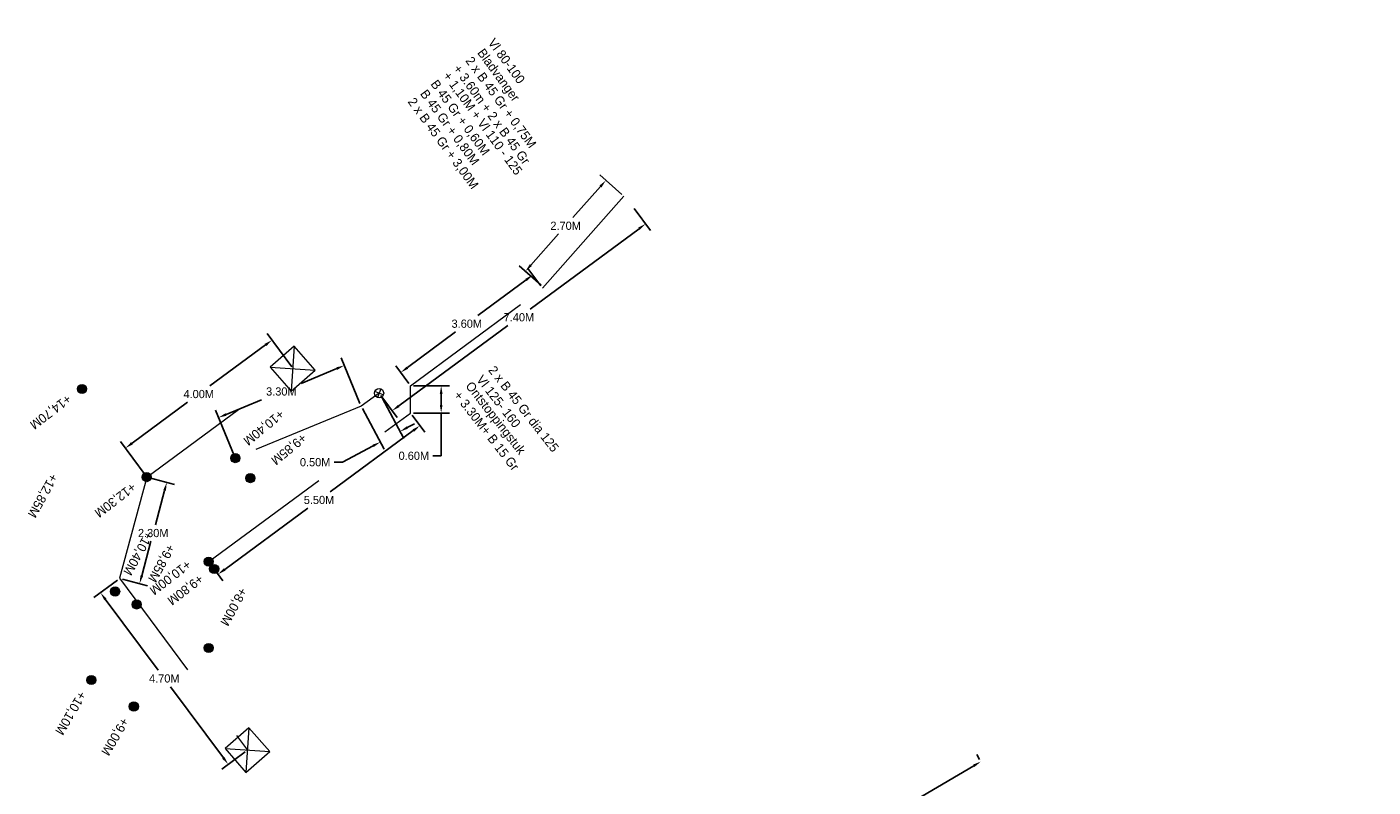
# Model space of a CAD drawing. Header units: inches. Extents: x 0 to 191500, y 0 to 342750.
# Tile 234 of 256: x 186696 to 186726, y 331817 to 331834. Entities that reach past the tile are written whole.
import ezdxf

# ---------------------------------------------------------------- set-up
doc = ezdxf.new("R2010")
doc.units = ezdxf.units.IN
doc.header["$MEASUREMENT"] = 0
for name, pattern in [('RI-HWA_HUISAANSLUITING', [4.8, 3, -1.8]), ('RI-HWA_KOLKAANSLUITING', [4.3, 2.5, -1.8]), ('RI-VWA_HUISAANSLUITING', [6.1, 2.5, -1.8, 0, -1.8])]:
    doc.linetypes.add(name, pattern=pattern)
doc.layers.get('0').update_dxf_attribs({"lineweight": 20})
doc.layers.get('DefPoints').update_dxf_attribs({"lineweight": 20})
for name, color, linetype, lineweight in [('ECW', 150, 'Continuous', 20), ('N-WE-RI-HWA-MAATVOERING-T25', 151, 'Continuous', 20), ('N-WE-RI-HWA_HUISAANSLUITING', 150, 'RI-HWA_HUISAANSLUITING', 20), ('N-WE-RI-HWA_KOLK-S', 150, 'Continuous', 20), ('N-WE-RI-HWA_KOLKAANSLUITING', 150, 'RI-HWA_KOLKAANSLUITING', 20), ('N-WE-RI-INLAAT', 7, 'Continuous', 20), ('N-WE-RI-VWA-MAATVOERING-T25', 30, 'Continuous', 20), ('N-WE-RI-VWA_HUISAANSLUITING', 20, 'RI-VWA_HUISAANSLUITING', 20), ('N-WE-RI-VWA_RIOOLPUT_ONTSTOPPINGSPUT-G', 30, 'Continuous', 20), ('Tekst algemeen', 7, 'Continuous', 20)]:
    doc.layers.add(name, color=color, linetype=linetype, lineweight=lineweight)
doc.dimstyles.get("Standard").update_dxf_attribs({"dimtxt": 0.18, "dimasz": 0.18, "dimexe": 0.18, "dimexo": 0.0625, "dimgap": 0.09, "dimtad": 0, "dimtih": 1, "dimtoh": 1, "dimdec": 4, "dimzin": 0, "dimdsep": 46, "dimtxsty": 'Standard', "dimcen": 0.09, "dimadec": 0, "dimazin": 0, "dimtfac": 1, "dimtdec": 4, "dimtofl": 0, "dimtmove": 0, "dimatfit": 3, "dimfxl": 1, "dimtolj": 1, "dimtzin": 0, "dimarcsym": 0})
picture_1 = doc.add_image_def('image1.ecw', size_in_pixel=(220000, 285000))

# ---------------------------------------------------------------- blocks, each defined once
blk = doc.blocks.new('*D3071')
at = {"layer": 'DefPoints', "color": 0, "transparency": 16777216}
for p in [(186717.356, 331817.748), (186717.361, 331817.74), (186712.011, 331814.606)]:
    blk.add_point(p, dxfattribs=at)
at = {"layer": 'N-WE-RI-VWA-MAATVOERING-T25', "color": 0, "lineweight": -2, "transparency": 16777216}
for p, q in [((186717.329, 331817.794), (186717.265, 331817.903)), ((186717.201, 331817.657), (186714.989, 331816.361)), ((186712.162, 331814.705), (186714.374, 331816.001)), ((186711.98, 331814.66), (186711.915, 331814.77))]:
    blk.add_line(p, q, dxfattribs=at)
at = {"layer": 'N-WE-RI-VWA-MAATVOERING-T25', "color": 0, "transparency": 16777216}
for points in [[(186717.186, 331817.683), (186717.216, 331817.631), (186717.356, 331817.748)], [(186712.147, 331814.731), (186712.177, 331814.679), (186712.006, 331814.614)]]:
    blk.add_solid(points, dxfattribs=at)
at = {"layer": 'N-WE-RI-VWA-MAATVOERING-T25', "color": 0, "transparency": 16777216, "insert": (186714.681, 331816.181), "char_height": 0.18, "attachment_point": 5}
blk.add_mtext('\\A1;6.20M', dxfattribs=at)
blk = doc.blocks.new('*D2971')
at = {"layer": 'DefPoints', "color": 0, "transparency": 16777216}
for p in [(186703.384, 331826.443), (186703.753, 331825.553), (186700.991, 331824.409)]:
    blk.add_point(p, dxfattribs=at)
at = {"layer": 'N-WE-RI-VWA-MAATVOERING-T25', "color": 0, "lineweight": -2, "transparency": 16777216}
for p, q in [((186703.729, 331825.611), (186703.315, 331826.609)), ((186703.218, 331826.374), (186702.438, 331826.051)), ((186700.967, 331824.467), (186700.554, 331825.465)), ((186700.789, 331825.368), (186701.569, 331825.691))]:
    blk.add_line(p, q, dxfattribs=at)
at = {"layer": 'N-WE-RI-VWA-MAATVOERING-T25', "color": 0, "transparency": 16777216}
for points in [[(186703.206, 331826.402), (186703.229, 331826.346), (186703.384, 331826.443)], [(186700.778, 331825.395), (186700.8, 331825.34), (186700.623, 331825.299)]]:
    blk.add_solid(points, dxfattribs=at)
at = {"layer": 'N-WE-RI-VWA-MAATVOERING-T25', "color": 0, "transparency": 16777216, "insert": (186702.003, 331825.871), "char_height": 0.18, "attachment_point": 5}
blk.add_mtext('\\A1;3.30M', dxfattribs=at)
blk = doc.blocks.new('*D2972')
at = {"layer": 'DefPoints', "color": 0, "transparency": 16777216}
for p in [(186709.712, 331829.94), (186709.998, 331829.552), (186704.149, 331825.836)]:
    blk.add_point(p, dxfattribs=at)
at = {"layer": 'N-WE-RI-VWA-MAATVOERING-T25', "color": 0, "lineweight": -2, "transparency": 16777216}
for p, q in [((186709.749, 331829.89), (186710.105, 331829.407)), ((186709.854, 331829.445), (186707.461, 331827.68)), ((186704.58, 331825.555), (186706.973, 331827.32)), ((186704.186, 331825.785), (186704.542, 331825.303))]:
    blk.add_line(p, q, dxfattribs=at)
at = {"layer": 'N-WE-RI-VWA-MAATVOERING-T25', "color": 0, "transparency": 16777216}
for points in [[(186709.836, 331829.47), (186709.871, 331829.421), (186709.998, 331829.552)], [(186704.563, 331825.579), (186704.598, 331825.53), (186704.436, 331825.448)]]:
    blk.add_solid(points, dxfattribs=at)
at = {"layer": 'N-WE-RI-VWA-MAATVOERING-T25', "color": 0, "transparency": 16777216, "insert": (186707.217, 331827.5), "char_height": 0.18, "attachment_point": 5}
blk.add_mtext('\\A1;7.40M', dxfattribs=at)
blk = doc.blocks.new('*D2973')
at = {"layer": 'DefPoints', "color": 0, "transparency": 16777216}
for p in [(186704.186, 331825.785), (186703.753, 331825.553), (186704.176, 331824.763)]:
    blk.add_point(p, dxfattribs=at)
at = {"layer": 'N-WE-RI-VWA-MAATVOERING-T25', "color": 0, "lineweight": -2, "transparency": 16777216}
for p, q in [((186704.216, 331825.73), (186704.694, 331824.837)), ((186703.782, 331825.498), (186704.26, 331824.605)), ((186704.768, 331825.08), (186704.927, 331825.165)), ((186704.017, 331824.678), (186703.345, 331824.319)), ((186703.345, 331824.319), (186703.165, 331824.319))]:
    blk.add_line(p, q, dxfattribs=at)
at = {"layer": 'N-WE-RI-VWA-MAATVOERING-T25', "color": 0, "transparency": 16777216}
for points in [[(186704.754, 331825.107), (186704.782, 331825.054), (186704.609, 331824.995)], [(186704.003, 331824.705), (186704.031, 331824.652), (186704.176, 331824.763)]]:
    blk.add_solid(points, dxfattribs=at)
at = {"layer": 'N-WE-RI-VWA-MAATVOERING-T25', "color": 0, "transparency": 16777216, "insert": (186702.745, 331824.319), "char_height": 0.18, "attachment_point": 5}
blk.add_mtext('\\A1;0.50M', dxfattribs=at)
blk = doc.blocks.new('*D2974')
at = {"layer": 'DefPoints', "color": 0, "transparency": 16777216}
for p in [(186704.839, 331825.399), (186705.044, 331825.121), (186700.41, 331822.139)]:
    blk.add_point(p, dxfattribs=at)
at = {"layer": 'N-WE-RI-HWA-MAATVOERING-T25', "color": 0, "lineweight": -2, "transparency": 16777216}
for p, q in [((186704.876, 331825.349), (186705.151, 331824.976)), ((186704.899, 331825.014), (186703.074, 331823.67)), ((186700.76, 331821.967), (186702.585, 331823.31)), ((186700.447, 331822.088), (186700.722, 331821.715))]:
    blk.add_line(p, q, dxfattribs=at)
at = {"layer": 'N-WE-RI-HWA-MAATVOERING-T25', "color": 0, "transparency": 16777216}
for points in [[(186704.882, 331825.038), (186704.917, 331824.99), (186705.044, 331825.121)], [(186700.742, 331821.991), (186700.778, 331821.942), (186700.615, 331821.86)]]:
    blk.add_solid(points, dxfattribs=at)
at = {"layer": 'N-WE-RI-HWA-MAATVOERING-T25', "color": 0, "transparency": 16777216, "insert": (186702.83, 331823.49), "char_height": 0.18, "attachment_point": 5}
blk.add_mtext('\\A1;5.50M', dxfattribs=at)
blk = doc.blocks.new('*D2975')
at = {"layer": 'DefPoints', "color": 0, "transparency": 16777216}
for p in [(186704.839, 331825.999), (186705.511, 331825.999), (186704.839, 331825.399)]:
    blk.add_point(p, dxfattribs=at)
at = {"layer": 'N-WE-RI-HWA-MAATVOERING-T25', "color": 0, "lineweight": -2, "transparency": 16777216}
for p, q in [((186704.902, 331825.999), (186705.691, 331825.999)), ((186705.511, 331825.819), (186705.511, 331825.579)), ((186704.902, 331825.399), (186705.691, 331825.399)), ((186705.511, 331825.399), (186705.511, 331824.46)), ((186705.511, 331824.46), (186705.331, 331824.46))]:
    blk.add_line(p, q, dxfattribs=at)
at = {"layer": 'N-WE-RI-HWA-MAATVOERING-T25', "color": 0, "transparency": 16777216}
for points in [[(186705.481, 331825.819), (186705.541, 331825.819), (186705.511, 331825.999)], [(186705.481, 331825.579), (186705.541, 331825.579), (186705.511, 331825.399)]]:
    blk.add_solid(points, dxfattribs=at)
at = {"layer": 'N-WE-RI-HWA-MAATVOERING-T25', "color": 0, "transparency": 16777216, "insert": (186704.911, 331824.46), "char_height": 0.18, "attachment_point": 5}
blk.add_mtext('\\A1;0.60M', dxfattribs=at)
blk = doc.blocks.new('*D2976')
at = {"layer": 'DefPoints', "color": 0, "transparency": 16777216}
for p in [(186707.52, 331828.429), (186707.734, 331828.139), (186704.839, 331825.999)]:
    blk.add_point(p, dxfattribs=at)
at = {"layer": 'N-WE-RI-HWA-MAATVOERING-T25', "color": 0, "lineweight": -2, "transparency": 16777216}
for p, q in [((186707.697, 331828.189), (186707.413, 331828.573)), ((186707.375, 331828.322), (186706.316, 331827.539)), ((186704.77, 331826.396), (186705.829, 331827.179)), ((186704.802, 331826.05), (186704.518, 331826.434))]:
    blk.add_line(p, q, dxfattribs=at)
at = {"layer": 'N-WE-RI-HWA-MAATVOERING-T25', "color": 0, "transparency": 16777216}
for points in [[(186707.358, 331828.346), (186707.393, 331828.298), (186707.52, 331828.429)], [(186704.752, 331826.42), (186704.788, 331826.372), (186704.625, 331826.289)]]:
    blk.add_solid(points, dxfattribs=at)
at = {"layer": 'N-WE-RI-HWA-MAATVOERING-T25', "color": 0, "transparency": 16777216, "insert": (186706.073, 331827.359), "char_height": 0.18, "attachment_point": 5}
blk.add_mtext('\\A1;3.60M', dxfattribs=at)
blk = doc.blocks.new('*D2977')
at = {"layer": 'DefPoints', "color": 0, "transparency": 16777216}
for p in [(186709.126, 331830.505), (186709.52, 331830.156), (186707.756, 331828.163)]:
    blk.add_point(p, dxfattribs=at)
at = {"layer": 'N-WE-RI-HWA-MAATVOERING-T25', "color": 0, "lineweight": -2, "transparency": 16777216}
for p, q in [((186709.473, 331830.198), (186708.991, 331830.625)), ((186709.006, 331830.371), (186708.403, 331829.689)), ((186707.48, 331828.647), (186708.084, 331829.329)), ((186707.709, 331828.204), (186707.226, 331828.632))]:
    blk.add_line(p, q, dxfattribs=at)
at = {"layer": 'N-WE-RI-HWA-MAATVOERING-T25', "color": 0, "transparency": 16777216}
for points in [[(186708.984, 331830.391), (186709.029, 331830.351), (186709.126, 331830.505)], [(186707.458, 331828.667), (186707.503, 331828.627), (186707.361, 331828.512)]]:
    blk.add_solid(points, dxfattribs=at)
at = {"layer": 'N-WE-RI-HWA-MAATVOERING-T25', "color": 0, "transparency": 16777216, "insert": (186708.243, 331829.509), "char_height": 0.18, "attachment_point": 5}
blk.add_mtext('\\A1;2.70M', dxfattribs=at)
blk = doc.blocks.new('*D2978')
at = {"layer": 'DefPoints', "color": 0, "transparency": 16777216}
for p in [(186701.801, 331827.001), (186702.27, 331826.364), (186699.049, 331823.993)]:
    blk.add_point(p, dxfattribs=at)
at = {"layer": 'N-WE-RI-HWA-MAATVOERING-T25', "color": 0, "lineweight": -2, "transparency": 16777216}
for p, q in [((186702.233, 331826.414), (186701.694, 331827.146)), ((186701.656, 331826.894), (186700.435, 331825.995)), ((186698.725, 331824.736), (186699.946, 331825.635)), ((186699.012, 331824.043), (186698.473, 331824.775))]:
    blk.add_line(p, q, dxfattribs=at)
at = {"layer": 'N-WE-RI-HWA-MAATVOERING-T25', "color": 0, "transparency": 16777216}
for points in [[(186701.638, 331826.919), (186701.674, 331826.87), (186701.801, 331827.001)], [(186698.707, 331824.761), (186698.743, 331824.712), (186698.58, 331824.63)]]:
    blk.add_solid(points, dxfattribs=at)
at = {"layer": 'N-WE-RI-HWA-MAATVOERING-T25', "color": 0, "transparency": 16777216, "insert": (186700.19, 331825.815), "char_height": 0.18, "attachment_point": 5}
blk.add_mtext('\\A1;4.00M', dxfattribs=at)
blk = doc.blocks.new('*D2979')
at = {"layer": 'DefPoints', "color": 0, "transparency": 16777216}
for p in [(186699.049, 331823.993), (186698.453, 331821.771), (186698.892, 331821.654)]:
    blk.add_point(p, dxfattribs=at)
at = {"layer": 'N-WE-RI-HWA-MAATVOERING-T25', "color": 0, "lineweight": -2, "transparency": 16777216}
for p, q in [((186699.109, 331823.977), (186699.661, 331823.829)), ((186699.441, 331823.701), (186699.238, 331822.944)), ((186698.939, 331821.827), (186699.141, 331822.584)), ((186698.514, 331821.755), (186699.066, 331821.607))]:
    blk.add_line(p, q, dxfattribs=at)
at = {"layer": 'N-WE-RI-HWA-MAATVOERING-T25', "color": 0, "transparency": 16777216}
for points in [[(186699.412, 331823.709), (186699.47, 331823.693), (186699.487, 331823.875)], [(186698.91, 331821.835), (186698.967, 331821.82), (186698.892, 331821.654)]]:
    blk.add_solid(points, dxfattribs=at)
at = {"layer": 'N-WE-RI-HWA-MAATVOERING-T25', "color": 0, "transparency": 16777216, "insert": (186699.19, 331822.764), "char_height": 0.18, "attachment_point": 5}
blk.add_mtext('\\A1;2.30M', dxfattribs=at)
blk = doc.blocks.new('*D2980')
at = {"layer": 'DefPoints', "color": 0, "transparency": 16777216}
for p in [(186698.453, 331821.771), (186701.259, 331818.001), (186700.837, 331817.686)]:
    blk.add_point(p, dxfattribs=at)
at = {"layer": 'N-WE-RI-HWA-MAATVOERING-T25', "color": 0, "lineweight": -2, "transparency": 16777216}
for p, q in [((186698.403, 331821.734), (186697.887, 331821.35)), ((186698.139, 331821.313), (186699.3, 331819.752)), ((186700.73, 331817.831), (186699.568, 331819.392)), ((186701.209, 331817.963), (186700.693, 331817.579))]:
    blk.add_line(p, q, dxfattribs=at)
at = {"layer": 'N-WE-RI-HWA-MAATVOERING-T25', "color": 0, "transparency": 16777216}
for points in [[(186698.163, 331821.331), (186698.115, 331821.295), (186698.031, 331821.457)], [(186700.754, 331817.849), (186700.706, 331817.813), (186700.837, 331817.686)]]:
    blk.add_solid(points, dxfattribs=at)
at = {"layer": 'N-WE-RI-HWA-MAATVOERING-T25', "color": 0, "transparency": 16777216, "insert": (186699.434, 331819.572), "char_height": 0.18, "attachment_point": 5}
blk.add_mtext('\\A1;4.70M', dxfattribs=at)
blk = doc.blocks.new('A$C2C270354')
h = blk.add_hatch(color=256)
h.dxf.hatch_style = 1
edge = h.paths.add_edge_path()
edge.add_arc((0, 0), 0.1, 0, 360)
blk.add_circle((0, 0), 0.1)

msp = doc.modelspace()

# ---------------------------------------------------------------- linework, layer by layer
at = {"layer": 'N-WE-RI-HWA_HUISAANSLUITING'}
for p, q in [((186707.7343, 331828.13898), (186709.52016, 331830.15613)), ((186704.8392, 331825.99926), (186707.7343, 331828.13898)), ((186704.83915, 331825.39926), (186704.8392, 331825.99926)), ((186700.40988, 331822.13866), (186704.83915, 331825.39926))]:
    msp.add_line(p, q, dxfattribs=at)
at = {"layer": 'N-WE-RI-HWA_KOLK-S'}
for p, q in [((186702.28351, 331826.86496), (186701.75984, 331826.40581)), ((186702.28351, 331826.86496), (186702.21899, 331825.88214)), ((186702.74266, 331826.34129), (186702.28351, 331826.86496)), ((186701.75984, 331826.40581), (186702.74266, 331826.34129)), ((186701.75984, 331826.40581), (186702.21899, 331825.88214)), ((186702.21899, 331825.88214), (186702.74266, 331826.34129)), ((186701.29141, 331818.49193), (186700.76774, 331818.03279)), ((186701.29141, 331818.49193), (186701.22688, 331817.50912)), ((186701.75056, 331817.96826), (186701.29141, 331818.49193)), ((186700.76774, 331818.03279), (186701.75056, 331817.96826)), ((186700.76774, 331818.03279), (186701.22688, 331817.50912)), ((186701.22688, 331817.50912), (186701.75056, 331817.96826))]:
    msp.add_line(p, q, dxfattribs=at)
at = {"layer": 'N-WE-RI-HWA_KOLKAANSLUITING'}
for p, q in [((186699.04878, 331823.99268), (186702.27007, 331826.36403)), ((186699.04878, 331823.99268), (186698.45331, 331821.77111)), ((186698.45331, 331821.77111), (186701.25915, 331818.00052))]:
    msp.add_line(p, q, dxfattribs=at)
at = {"layer": 'N-WE-RI-VWA_HUISAANSLUITING'}
for p, q in [((186704.14918, 331825.83577), (186703.75263, 331825.55338)), ((186703.75263, 331825.55338), (186700.99122, 331824.40928))]:
    msp.add_line(p, q, dxfattribs=at)
at = {"layer": 'N-WE-RI-VWA_RIOOLPUT_ONTSTOPPINGSPUT-G'}
for p, q in [((186704.24126, 331825.79677), (186704.05711, 331825.87478)), ((186704.18819, 331825.92785), (186704.11018, 331825.74369))]:
    msp.add_line(p, q, dxfattribs=at)
msp.add_circle((186704.14918, 331825.83577), 0.1, dxfattribs=at)

# ---------------------------------------------------------------- block references
at = {"layer": 'N-WE-RI-INLAAT', "rotation": 311.4301972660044}
for p in [(186697.62851, 331825.92732), (186700.99122, 331824.40928), (186699.04878, 331823.99268), (186701.32279, 331823.97046), (186700.40988, 331822.13866), (186700.52823, 331821.97744), (186698.3544, 331821.48142), (186698.82542, 331821.19744), (186700.40974, 331820.24223), (186697.83094, 331819.53801), (186698.76566, 331818.9578)]:
    msp.add_blockref('A$C2C270354', p, dxfattribs=at)

# ---------------------------------------------------------------- texts
at = {"layer": 'N-WE-RI-HWA-MAATVOERING-T25'}
for s, rotation, p in [('+14,70M', 217.416606, (186697.29549, 331825.81996)), ('+12,30M', 217.416606, (186698.71577, 331823.88532)), ('+10,00M', 217.416606, (186699.92437, 331822.18368)), ('+9,80M', 217.416606, (186700.19522, 331821.87007)), ('+10,10M', 239.55739, (186697.56294, 331819.31305)), ('+9,00M', 239.55739, (186698.49766, 331818.73285))]:
    msp.add_text(s, height=0.2, rotation=rotation, dxfattribs=at).set_placement(p)
at = {"layer": 'N-WE-RI-VWA-MAATVOERING-T25'}
for s, rotation, p in [('+10,40M', 219.191768, (186701.96312, 331825.48756)), ('+9,85M', 219.191768, (186702.45534, 331824.96498)), ('+12,85M', 241.096134, (186696.93602, 331824.09166)), ('+10,40M', 241.096134, (186699.03417, 331822.82665)), ('+9,85M', 241.096134, (186699.50519, 331822.54267)), ('+8,00M', 241.096134, (186701.08951, 331821.58745))]:
    msp.add_text(s, height=0.2, rotation=rotation, dxfattribs=at).set_placement(p)
at = {"layer": 'Tekst algemeen'}
for s, rotation, p in [('Vl 80-100', 306.187313, (186706.52758, 331833.52945)), ('2 x B 45 Gr + 0,75M', 306.187313, (186706.03464, 331833.13061)), ('Bladvanger', 306.187313, (186706.29334, 331833.3056)), ('+ 1,10M + Vl 110 - 125', 306.187313, (186705.53979, 331832.79686)), ('+ 3.60m + 2 x B 45 Gr', 306.187313, (186705.76345, 331832.95438)), ('B 45 Gr + 0,60M ', 306.187313, (186705.2686, 331832.62063)), ('2 x B 45 Gr + 3,00M ', 306.187313, (186704.76768, 331832.23033)), ('B 45 Gr + 0,80M ', 306.187313, (186705.03886, 331832.40656)), ('2 x B 45 Gr dia 125', 307.990433, (186706.53415, 331826.33697)), ('Ontstoppingstuk', 307.990433, (186706.03484, 331825.99095)), ('Vl 125- 160', 307.990433, (186706.27145, 331826.13179)), ('+ 3.30M+ B 15 Gr', 307.990433, (186705.77214, 331825.78577))]:
    msp.add_text(s, height=0.2, rotation=rotation, dxfattribs=at).set_placement(p)

# ---------------------------------------------------------------- dimensions: what is measured, and where the dimension line sits
at = {"layer": 'N-WE-RI-HWA-MAATVOERING-T25'}
for p1, p2, distance, text, picture, middle in [((186707.75559, 331828.16303), (186709.52016, 331830.15613), 0.527, '2.70M', '*D2977', (186708.24329, 331829.50892)), ((186704.8392, 331825.99926), (186707.7343, 331828.13898), 0.36028, '3.60M', '*D2976', (186706.07261, 331827.35885)), ((186699.04878, 331823.99268), (186702.27007, 331826.36403), 0.79105, '4.00M', '*D2978', (186700.19047, 331825.81541)), ((186700.40988, 331822.13866), (186704.83915, 331825.39926), -0.34611, '5.50M', '*D2974', (186702.8297, 331823.49023)), ((186699.04878, 331823.99268), (186698.45331, 331821.77111), 0.45409, '2.30M', '*D2979', (186699.18965, 331822.76433)), ((186698.45331, 331821.77111), (186701.25915, 331818.00052), -0.52606, '4.70M', '*D2980', (186699.4342, 331819.57176))]:
    dim = msp.add_aligned_dim(p1=p1, p2=p2, distance=distance, text=text, dimstyle='Standard', override={"dimtxsty": 'Standard'}, dxfattribs=at)
    dim.commit()
    dim.dimension.update_dxf_attribs({"geometry": picture, "text_midpoint": middle})
dim = msp.add_linear_dim(base=(186705.51073, 331825.9992), p1=(186704.83915, 331825.39926), p2=(186704.8392, 331825.99926), angle=89.995155, text='0.60M', dimstyle='Standard', override={"dimtxsty": 'Standard'}, dxfattribs=at)
dim.commit()
dim.dimension.update_dxf_attribs({"geometry": '*D2975', "text_midpoint": (186704.9106, 331824.45999), "dimtype": 161})
at = {"layer": 'N-WE-RI-VWA-MAATVOERING-T25'}
for p1, p2, distance, text, picture, middle in [((186704.14918, 331825.83577), (186709.71202, 331829.94038), -0.48229, '7.40M', '*D2972', (186707.21695, 331827.5)), ((186700.99122, 331824.40928), (186703.75263, 331825.55338), 0.96282, '3.30M', '*D2971', (186702.00339, 331825.87083)), ((186712.01109, 331814.60626), (186717.36099, 331817.73973), 0.00927, '6.20M', '*D3071', (186714.68136, 331816.18099))]:
    dim = msp.add_aligned_dim(p1=p1, p2=p2, distance=distance, text=text, dimstyle='Standard', override={"dimtxsty": 'Standard'}, dxfattribs=at)
    dim.commit()
    dim.dimension.update_dxf_attribs({"geometry": picture, "text_midpoint": middle})
dim = msp.add_linear_dim(base=(186704.17553, 331824.76322), p1=(186704.18629, 331825.78548), p2=(186703.75263, 331825.55338), angle=208.155826, text='0.50M', dimstyle='Standard', override={"dimtxsty": 'Standard'}, dxfattribs=at)
dim.commit()
dim.dimension.update_dxf_attribs({"geometry": '*D2973', "text_midpoint": (186702.74472, 331824.31857), "dimtype": 161})

# ---------------------------------------------------------------- pictures from other files: only their frames are drawn
at = {"layer": 'ECW'}
image = msp.add_image(picture_1, insert=(180500, 328500), size_in_units=(11000, 14250), dxfattribs=at)
image.dxf.flags = 7

doc.saveas('drawing.dxf')
